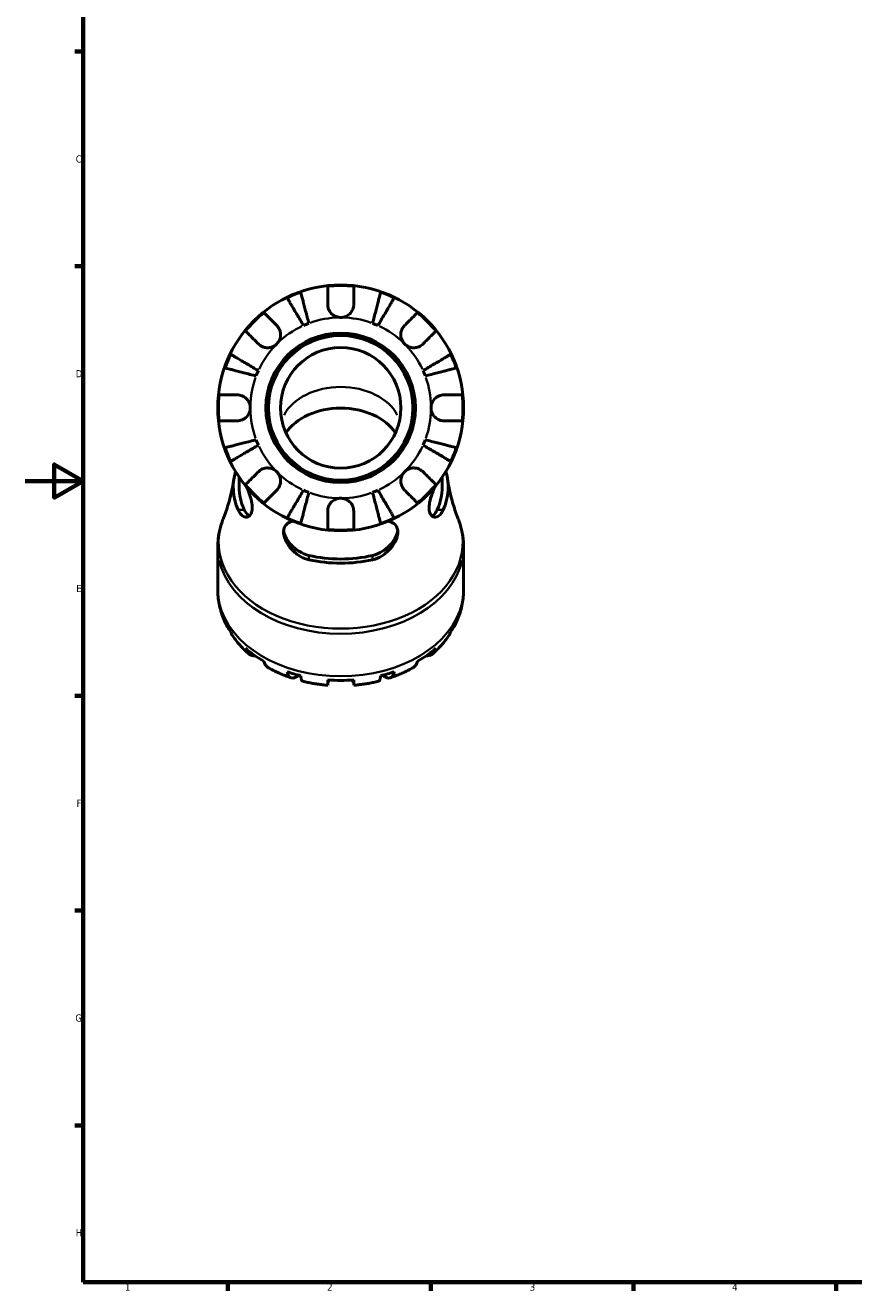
# Model space of a CAD drawing. Header units: millimetres. Extents: x 0 to 922, y 0 to 907.
# Tile 1 of 12: x 0 to 286, y 17 to 455. Entities that reach past the tile are written whole.
import ezdxf

# ---------------------------------------------------------------- set-up
doc = ezdxf.new("R2010")
doc.units = ezdxf.units.MM
for name, color, linetype, lineweight in [('Border (ISO)', 7, 'Continuous', 70), ('Visible (ISO)', 7, 'Continuous', 50), ('Visible Narrow (ISO)', 7, 'Continuous', 35)]:
    doc.layers.add(name, color=color, linetype=linetype, lineweight=lineweight)
doc.styles.add('Note Text (ISO)', font='tahoma.ttf')

# ---------------------------------------------------------------- blocks, each defined once
blk = doc.blocks.new('Borders Default Border')
at = {"layer": 'Border (ISO)'}
for p, q in [((20, 445.5), (17.1, 445.5)), ((20, 371.25), (17.1, 371.25)), ((20, 222.75), (17.1, 222.75)), ((20, 148.5), (17.1, 148.5)), ((20, 74.25), (17.1, 74.25)), ((70.08, 20), (70.08, 17.1)), ((140.17, 20), (140.17, 17.1)), ((210.25, 20), (210.25, 17.1)), ((280.33, 20), (280.33, 17.1))]:
    blk.add_line(p, q, dxfattribs=at)
at = {"layer": 'Border (ISO)', "flags": 128}
for points in [[(20, 20), (20, 574), (821, 574), (821, 20), (20, 20)], [(0, 297), (20, 297), (10, 302.77), (10, 291.23), (20, 297)]]:
    blk.add_lwpolyline(points, dxfattribs=at)
at = {"layer": 'Border (ISO)', "color": 232, "true_color": 0xca0064, "char_height": 2.5, "attachment_point": 7, "style": 'Note Text (ISO)'}
for s, insert in [('C', (17.43, 407.08)), ('D', (17.43, 332.88)), ('E', (17.64, 258.63)), ('F', (17.7, 184.38)), ('G', (17.31, 110.08)), ('H', (17.44, 35.88)), ('1', (34.48, 17.1)), ('2', (104.37, 17.1)), ('3', (174.43, 17.05)), ('4', (244.42, 17.1))]:
    blk.add_mtext(s, dxfattribs=dict(at, insert=insert))

msp = doc.modelspace()

# ---------------------------------------------------------------- linework, layer by layer
at = {"layer": 'Visible (ISO)'}
for p, q in [((73.931, 298.393), (73.931, 294.886)), ((144.181, 298.393), (144.181, 294.886)), ((66.556, 274.264), (66.556, 259.564)), ((151.556, 274.264), (151.556, 259.564))]:
    msp.add_line(p, q, dxfattribs=at)
for radius in [42.5, 25.85, 25, 20.833]:
    msp.add_circle((109.056, 322.32), radius, dxfattribs=at)
for radius, start, end in [(42.273, 83.88919, 96.11081), (42.273, 109.05437, 115.94563), (42.273, 64.05437, 70.94563), (42.273, 128.88919, 141.11081), (42.273, 38.88919, 51.11081), (31.25, 110.66622, 114.33378), (31.25, 65.66622, 69.33378), (42.273, 154.05437, 160.94563), (42.273, 19.05437, 25.94563), (31.25, 155.66622, 159.33378), (31.25, 20.66622, 24.33378), (42.273, 173.88919, 186.11081), (42.273, 353.88919, 6.11081), (31.25, 200.66622, 204.33378), (31.25, 335.66622, 339.33378), (42.273, 199.05437, 205.94563), (42.273, 334.05437, 340.94563), (42.273, 218.88919, 231.11081), (31.25, 245.66622, 249.33378), (31.25, 290.66622, 294.33378), (42.273, 308.88919, 321.11081), (42.273, 244.05437, 250.94563), (42.273, 263.88919, 276.11081), (42.273, 289.05437, 295.94563)]:
    msp.add_arc((109.056, 322.32), radius, start, end, dxfattribs=at)
for centre, major_axis, start_param, end_param in [((109.056, 307.47), (20.833, 0), 0.4307223, 2.7108703), ((109.056, 294.886), (-37.143, 0), 6.0758099, 6.5838515), ((109.056, 294.886), (37.143, 0), 5.9825191, 6.4905607), ((109.056, 294.886), (-35.125, 0), 0, 0.3185262), ((109.056, 294.886), (35.125, 0), 5.9646591, 6.2831853), ((109.056, 294.886), (-35.125, 0), 1.2522701, 1.8893226), ((109.056, 294.886), (-37.143, 0), 1.2701301, 1.8714625), ((109.056, 257.973), (-42.273, 0), 0.3325614, 0.4528367), ((109.056, 257.973), (42.273, 0), 5.8303486, 5.9506239), ((109.056, 257.973), (42.273, 0), 3.8203371, 4.0336446), ((109.056, 257.973), (42.273, 0), 5.3911334, 5.6044409), ((109.056, 257.973), (42.273, 0), 4.2595522, 4.3798276), ((109.056, 257.973), (42.273, 0), 4.6057352, 4.8190427), ((109.056, 257.973), (42.273, 0), 5.0449504, 5.1652257)]:
    msp.add_ellipse(centre, major_axis=major_axis, ratio=0.7071068, start_param=start_param, end_param=end_param, dxfattribs=at)
for points, knots in [([(104.556, 358.07), (104.556, 358.57), (104.556, 359.078), (104.556, 360.194), (104.556, 360.783), (104.556, 361.77), (104.556, 362.259), (104.556, 363.103), (104.556, 363.457), (104.556, 363.982), (104.556, 364.204), (104.556, 364.352)], [5.50227189, 5.50227189, 5.50227189, 5.50227189, 5.66172607, 5.66172607, 5.87111315, 5.87111315, 6.07951382, 6.07951382, 6.28791448, 6.28791448, 6.49007585, 6.49007585, 6.49007585, 6.49007585]), ([(113.556, 364.352), (113.556, 364.204), (113.556, 363.982), (113.556, 363.457), (113.556, 363.103), (113.556, 362.259), (113.556, 361.77), (113.556, 360.783), (113.556, 360.194), (113.556, 359.078), (113.556, 358.57), (113.556, 358.07)], [0.21343841, 0.21343841, 0.21343841, 0.21343841, 0.41559978, 0.41559978, 0.62400044, 0.62400044, 0.8324011, 0.8324011, 1.04178819, 1.04178819, 1.20124236, 1.20124236, 1.20124236, 1.20124236]), ([(96.179, 350.793), (95.825, 351.396), (95.437, 352.053), (94.678, 353.342), (94.307, 353.972), (93.652, 355.083), (93.309, 355.666), (92.668, 356.755), (92.37, 357.26), (91.87, 358.109), (91.622, 358.53), (91.195, 359.256), (91.015, 359.561), (90.749, 360.013), (90.636, 360.204), (90.561, 360.332)], [5.0161165, 5.0161165, 5.0161165, 5.0161165, 5.2257877, 5.2257877, 5.4354588, 5.4354588, 5.6443437, 5.6443437, 5.8532286, 5.8532286, 6.0615671, 6.0615671, 6.2699056, 6.2699056, 6.472482, 6.472482, 6.472482, 6.472482]), ([(95.255, 362.276), (95.292, 362.133), (95.348, 361.918), (95.479, 361.41), (95.568, 361.067), (95.779, 360.251), (95.901, 359.778), (96.148, 358.825), (96.295, 358.257), (96.611, 357.034), (96.78, 356.379), (97.103, 355.13), (97.287, 354.422), (97.661, 352.974), (97.852, 352.235), (98.027, 351.559)], [0.2134337, 0.2134337, 0.2134337, 0.2134337, 0.41601, 0.41601, 0.6243485, 0.6243485, 0.832687, 0.832687, 1.0415719, 1.0415719, 1.2504568, 1.2504568, 1.4601279, 1.4601279, 1.6697991, 1.6697991, 1.6697991, 1.6697991]), ([(120.085, 351.559), (120.26, 352.235), (120.451, 352.974), (120.825, 354.422), (121.008, 355.13), (121.331, 356.379), (121.501, 357.034), (121.817, 358.257), (121.964, 358.825), (122.21, 359.778), (122.333, 360.251), (122.544, 361.067), (122.632, 361.41), (122.764, 361.918), (122.819, 362.133), (122.856, 362.276)], [5.0161165, 5.0161165, 5.0161165, 5.0161165, 5.2257877, 5.2257877, 5.4354588, 5.4354588, 5.6443437, 5.6443437, 5.8532286, 5.8532286, 6.0615671, 6.0615671, 6.2699056, 6.2699056, 6.472482, 6.472482, 6.472482, 6.472482]), ([(127.551, 360.332), (127.476, 360.204), (127.363, 360.013), (127.097, 359.561), (126.917, 359.256), (126.489, 358.53), (126.241, 358.109), (125.742, 357.26), (125.444, 356.755), (124.803, 355.666), (124.459, 355.083), (123.805, 353.972), (123.433, 353.342), (122.675, 352.053), (122.287, 351.396), (121.932, 350.793)], [0.2134337, 0.2134337, 0.2134337, 0.2134337, 0.41601, 0.41601, 0.6243485, 0.6243485, 0.832687, 0.832687, 1.0415719, 1.0415719, 1.2504568, 1.2504568, 1.4601279, 1.4601279, 1.6697991, 1.6697991, 1.6697991, 1.6697991]), ([(82.516, 355.223), (82.621, 355.119), (82.778, 354.962), (83.149, 354.59), (83.4, 354.339), (83.997, 353.743), (84.342, 353.397), (85.04, 352.699), (85.456, 352.283), (86.246, 351.494), (86.605, 351.134), (86.959, 350.781)], [0.21343841, 0.21343841, 0.21343841, 0.21343841, 0.41559978, 0.41559978, 0.62400044, 0.62400044, 0.8324011, 0.8324011, 1.04178819, 1.04178819, 1.20124236, 1.20124236, 1.20124236, 1.20124236]), ([(109.056, 353.57), (108.637, 353.57), (108.221, 353.628), (107.331, 353.882), (106.871, 354.103), (106.082, 354.661), (105.751, 354.982), (105.234, 355.662), (105.039, 356.004), (104.8, 356.588), (104.727, 356.818), (104.624, 357.259), (104.591, 357.47), (104.561, 357.81), (104.556, 357.94), (104.556, 358.07)], [0, 0, 0, 0, 0.1255823, 0.1255823, 0.27758688, 0.27758688, 0.41565829, 0.41565829, 0.53558864, 0.53558864, 0.6106285, 0.6106285, 0.67830711, 0.67830711, 0.7205994, 0.7205994, 0.7205994, 0.7205994]), ([(113.556, 358.07), (113.556, 357.861), (113.541, 357.649), (113.481, 357.227), (113.436, 357.017), (113.299, 356.547), (113.199, 356.29), (112.847, 355.595), (112.547, 355.185), (111.778, 354.443), (111.306, 354.132), (110.24, 353.688), (109.652, 353.57), (109.056, 353.57)], [-0.72877811, -0.72877811, -0.72877811, -0.72877811, -0.65864576, -0.65864576, -0.58948737, -0.58948737, -0.50282865, -0.50282865, -0.34782332, -0.34782332, -0.17870564, -0.17870564, 0, 0, 0, 0]), ([(131.153, 350.781), (131.507, 351.134), (131.866, 351.494), (132.655, 352.283), (133.072, 352.699), (133.769, 353.397), (134.115, 353.743), (134.712, 354.339), (134.963, 354.59), (135.334, 354.962), (135.491, 355.119), (135.595, 355.223)], [5.50227189, 5.50227189, 5.50227189, 5.50227189, 5.66172607, 5.66172607, 5.87111315, 5.87111315, 6.07951382, 6.07951382, 6.28791448, 6.28791448, 6.49007585, 6.49007585, 6.49007585, 6.49007585]), ([(86.959, 350.781), (87.048, 350.691), (87.134, 350.598), (87.402, 350.281), (87.568, 350.041), (87.864, 349.507), (87.99, 349.213), (88.216, 348.466), (88.283, 348.006), (88.269, 346.974), (88.155, 346.413), (87.713, 345.338), (87.38, 344.838), (86.959, 344.417)], [-0.72474413, -0.72474413, -0.72474413, -0.72474413, -0.68292689, -0.68292689, -0.58946764, -0.58946764, -0.49014387, -0.49014387, -0.34933517, -0.34933517, -0.17856496, -0.17856496, 0, 0, 0, 0]), ([(131.153, 344.417), (130.912, 344.658), (130.699, 344.926), (130.325, 345.524), (130.17, 345.855), (129.905, 346.667), (129.831, 347.153), (129.839, 348.104), (129.915, 348.559), (130.154, 349.293), (130.282, 349.578), (130.585, 350.104), (130.756, 350.342), (131.013, 350.636), (131.082, 350.71), (131.153, 350.781)], [0, 0, 0, 0, 0.10230486, 0.10230486, 0.2116531, 0.2116531, 0.35868741, 0.35868741, 0.49861539, 0.49861539, 0.59613895, 0.59613895, 0.69034298, 0.69034298, 0.72355027, 0.72355027, 0.72355027, 0.72355027]), ([(80.595, 344.417), (80.241, 344.771), (79.882, 345.13), (79.092, 345.919), (78.676, 346.335), (77.978, 347.033), (77.633, 347.379), (77.036, 347.976), (76.785, 348.226), (76.414, 348.598), (76.257, 348.755), (76.152, 348.859)], [5.50227189, 5.50227189, 5.50227189, 5.50227189, 5.66172607, 5.66172607, 5.87111315, 5.87111315, 6.07951382, 6.07951382, 6.28791448, 6.28791448, 6.49007585, 6.49007585, 6.49007585, 6.49007585]), ([(141.959, 348.859), (141.855, 348.755), (141.698, 348.598), (141.326, 348.226), (141.076, 347.976), (140.479, 347.379), (140.133, 347.033), (139.436, 346.335), (139.019, 345.919), (138.23, 345.13), (137.871, 344.771), (137.517, 344.417)], [0.21343841, 0.21343841, 0.21343841, 0.21343841, 0.41559978, 0.41559978, 0.62400044, 0.62400044, 0.8324011, 0.8324011, 1.04178819, 1.04178819, 1.20124236, 1.20124236, 1.20124236, 1.20124236]), ([(86.959, 344.417), (86.718, 344.176), (86.45, 343.963), (85.852, 343.589), (85.52, 343.434), (84.709, 343.169), (84.222, 343.094), (83.272, 343.103), (82.816, 343.179), (82.083, 343.418), (81.797, 343.546), (81.272, 343.849), (81.033, 344.02), (80.739, 344.277), (80.666, 344.346), (80.595, 344.417)], [0, 0, 0, 0, 0.10230486, 0.10230486, 0.2116531, 0.2116531, 0.35868741, 0.35868741, 0.49861539, 0.49861539, 0.59613895, 0.59613895, 0.69034298, 0.69034298, 0.72355027, 0.72355027, 0.72355027, 0.72355027]), ([(137.517, 344.417), (137.428, 344.327), (137.334, 344.241), (137.017, 343.974), (136.777, 343.807), (136.243, 343.511), (135.949, 343.386), (135.202, 343.159), (134.742, 343.093), (133.71, 343.107), (133.149, 343.221), (132.074, 343.663), (131.574, 343.996), (131.153, 344.417)], [-0.72474413, -0.72474413, -0.72474413, -0.72474413, -0.68292689, -0.68292689, -0.58946764, -0.58946764, -0.49014387, -0.49014387, -0.34933517, -0.34933517, -0.17856496, -0.17856496, 0, 0, 0, 0]), ([(71.044, 340.815), (71.171, 340.74), (71.363, 340.627), (71.815, 340.361), (72.12, 340.181), (72.846, 339.753), (73.267, 339.505), (74.115, 339.006), (74.621, 338.708), (75.709, 338.066), (76.292, 337.723), (77.403, 337.069), (78.034, 336.697), (79.322, 335.938), (79.98, 335.551), (80.582, 335.196)], [0.2134337, 0.2134337, 0.2134337, 0.2134337, 0.41601, 0.41601, 0.6243485, 0.6243485, 0.832687, 0.832687, 1.0415719, 1.0415719, 1.2504568, 1.2504568, 1.4601279, 1.4601279, 1.6697991, 1.6697991, 1.6697991, 1.6697991]), ([(137.53, 335.196), (138.132, 335.551), (138.79, 335.938), (140.078, 336.697), (140.708, 337.069), (141.819, 337.723), (142.402, 338.066), (143.491, 338.708), (143.997, 339.006), (144.845, 339.505), (145.266, 339.753), (145.992, 340.181), (146.297, 340.361), (146.749, 340.627), (146.941, 340.74), (147.068, 340.815)], [5.0161165, 5.0161165, 5.0161165, 5.0161165, 5.2257877, 5.2257877, 5.4354588, 5.4354588, 5.6443437, 5.6443437, 5.8532286, 5.8532286, 6.0615671, 6.0615671, 6.2699056, 6.2699056, 6.472482, 6.472482, 6.472482, 6.472482]), ([(79.817, 333.348), (79.14, 333.523), (78.401, 333.715), (76.954, 334.089), (76.245, 334.272), (74.997, 334.595), (74.342, 334.764), (73.118, 335.081), (72.55, 335.228), (71.597, 335.474), (71.124, 335.597), (70.308, 335.807), (69.966, 335.896), (69.457, 336.028), (69.242, 336.083), (69.099, 336.12)], [5.0161165, 5.0161165, 5.0161165, 5.0161165, 5.2257877, 5.2257877, 5.4354588, 5.4354588, 5.6443437, 5.6443437, 5.8532286, 5.8532286, 6.0615671, 6.0615671, 6.2699056, 6.2699056, 6.472482, 6.472482, 6.472482, 6.472482]), ([(149.012, 336.12), (148.869, 336.083), (148.654, 336.028), (148.146, 335.896), (147.803, 335.807), (146.987, 335.597), (146.515, 335.474), (145.562, 335.228), (144.993, 335.081), (143.77, 334.764), (143.115, 334.595), (141.867, 334.272), (141.158, 334.089), (139.711, 333.715), (138.972, 333.523), (138.295, 333.348)], [0.2134337, 0.2134337, 0.2134337, 0.2134337, 0.41601, 0.41601, 0.6243485, 0.6243485, 0.832687, 0.832687, 1.0415719, 1.0415719, 1.2504568, 1.2504568, 1.4601279, 1.4601279, 1.6697991, 1.6697991, 1.6697991, 1.6697991]), ([(67.023, 326.82), (67.171, 326.82), (67.393, 326.82), (67.918, 326.82), (68.273, 326.82), (69.117, 326.82), (69.606, 326.82), (70.592, 326.82), (71.181, 326.82), (72.297, 326.82), (72.805, 326.82), (73.306, 326.82)], [0.21343841, 0.21343841, 0.21343841, 0.21343841, 0.41559978, 0.41559978, 0.62400044, 0.62400044, 0.8324011, 0.8324011, 1.04178819, 1.04178819, 1.20124236, 1.20124236, 1.20124236, 1.20124236]), ([(73.306, 326.82), (73.461, 326.82), (73.617, 326.812), (74.037, 326.768), (74.301, 326.717), (74.853, 326.556), (75.137, 326.442), (75.824, 326.078), (76.203, 325.795), (76.927, 325.05), (77.241, 324.574), (77.688, 323.503), (77.806, 322.914), (77.806, 322.32)], [-0.71968867, -0.71968867, -0.71968867, -0.71968867, -0.66913349, -0.66913349, -0.58448293, -0.58448293, -0.49008499, -0.49008499, -0.34765985, -0.34765985, -0.17827673, -0.17827673, 0, 0, 0, 0]), ([(140.306, 322.32), (140.306, 322.721), (140.359, 323.12), (140.582, 323.934), (140.761, 324.341), (141.305, 325.206), (141.704, 325.63), (142.471, 326.185), (142.797, 326.363), (143.396, 326.602), (143.661, 326.68), (144.208, 326.789), (144.487, 326.817), (144.777, 326.82), (144.792, 326.82), (144.806, 326.82)], [-3.12621297, -3.12621297, -3.12621297, -3.12621297, -3.00592131, -3.00592131, -2.87295675, -2.87295675, -2.69789372, -2.69789372, -2.58338701, -2.58338701, -2.49547573, -2.49547573, -2.40310236, -2.40310236, -2.39831682, -2.39831682, -2.39831682, -2.39831682]), ([(144.806, 326.82), (145.306, 326.82), (145.814, 326.82), (146.931, 326.82), (147.519, 326.82), (148.506, 326.82), (148.995, 326.82), (149.839, 326.82), (150.193, 326.82), (150.718, 326.82), (150.941, 326.82), (151.088, 326.82)], [5.50227189, 5.50227189, 5.50227189, 5.50227189, 5.66172607, 5.66172607, 5.87111315, 5.87111315, 6.07951382, 6.07951382, 6.28791448, 6.28791448, 6.49007585, 6.49007585, 6.49007585, 6.49007585]), ([(77.806, 322.32), (77.806, 321.919), (77.752, 321.52), (77.53, 320.706), (77.351, 320.299), (76.807, 319.433), (76.408, 319.01), (75.64, 318.454), (75.315, 318.277), (74.716, 318.037), (74.451, 317.959), (73.904, 317.85), (73.624, 317.822), (73.334, 317.82), (73.32, 317.82), (73.306, 317.82)], [-3.12621297, -3.12621297, -3.12621297, -3.12621297, -3.00592131, -3.00592131, -2.87295675, -2.87295675, -2.69789372, -2.69789372, -2.58338701, -2.58338701, -2.49547573, -2.49547573, -2.40310236, -2.40310236, -2.39831682, -2.39831682, -2.39831682, -2.39831682]), ([(144.806, 317.82), (144.651, 317.82), (144.494, 317.828), (144.074, 317.872), (143.811, 317.923), (143.259, 318.083), (142.975, 318.197), (142.288, 318.561), (141.908, 318.844), (141.184, 319.589), (140.87, 320.065), (140.424, 321.136), (140.306, 321.725), (140.306, 322.32)], [-0.71968867, -0.71968867, -0.71968867, -0.71968867, -0.66913349, -0.66913349, -0.58448293, -0.58448293, -0.49008499, -0.49008499, -0.34765985, -0.34765985, -0.17827673, -0.17827673, 0, 0, 0, 0]), ([(73.306, 317.82), (72.805, 317.82), (72.297, 317.82), (71.181, 317.82), (70.592, 317.82), (69.606, 317.82), (69.117, 317.82), (68.273, 317.82), (67.918, 317.82), (67.393, 317.82), (67.171, 317.82), (67.023, 317.82)], [5.50227189, 5.50227189, 5.50227189, 5.50227189, 5.66172607, 5.66172607, 5.87111315, 5.87111315, 6.07951382, 6.07951382, 6.28791448, 6.28791448, 6.49007585, 6.49007585, 6.49007585, 6.49007585]), ([(151.088, 317.82), (150.941, 317.82), (150.718, 317.82), (150.193, 317.82), (149.839, 317.82), (148.995, 317.82), (148.506, 317.82), (147.519, 317.82), (146.931, 317.82), (145.814, 317.82), (145.306, 317.82), (144.806, 317.82)], [0.21343841, 0.21343841, 0.21343841, 0.21343841, 0.41559978, 0.41559978, 0.62400044, 0.62400044, 0.8324011, 0.8324011, 1.04178819, 1.04178819, 1.20124236, 1.20124236, 1.20124236, 1.20124236]), ([(69.099, 308.519), (69.242, 308.556), (69.457, 308.612), (69.966, 308.743), (70.308, 308.832), (71.124, 309.043), (71.597, 309.165), (72.55, 309.412), (73.118, 309.558), (74.342, 309.875), (74.997, 310.044), (76.245, 310.367), (76.954, 310.55), (78.401, 310.925), (79.14, 311.116), (79.817, 311.291)], [0.2134337, 0.2134337, 0.2134337, 0.2134337, 0.41601, 0.41601, 0.6243485, 0.6243485, 0.832687, 0.832687, 1.0415719, 1.0415719, 1.2504568, 1.2504568, 1.4601279, 1.4601279, 1.6697991, 1.6697991, 1.6697991, 1.6697991]), ([(138.295, 311.291), (138.972, 311.116), (139.711, 310.925), (141.158, 310.55), (141.867, 310.367), (143.115, 310.044), (143.77, 309.875), (144.993, 309.558), (145.562, 309.412), (146.515, 309.165), (146.987, 309.043), (147.803, 308.832), (148.146, 308.743), (148.654, 308.612), (148.869, 308.556), (149.012, 308.519)], [5.0161165, 5.0161165, 5.0161165, 5.0161165, 5.2257877, 5.2257877, 5.4354588, 5.4354588, 5.6443437, 5.6443437, 5.8532286, 5.8532286, 6.0615671, 6.0615671, 6.2699056, 6.2699056, 6.472482, 6.472482, 6.472482, 6.472482]), ([(80.582, 309.443), (79.98, 309.088), (79.322, 308.701), (78.034, 307.942), (77.403, 307.571), (76.292, 306.916), (75.709, 306.573), (74.621, 305.931), (74.115, 305.634), (73.267, 305.134), (72.846, 304.886), (72.12, 304.458), (71.815, 304.279), (71.363, 304.012), (71.171, 303.9), (71.044, 303.825)], [5.0161165, 5.0161165, 5.0161165, 5.0161165, 5.2257877, 5.2257877, 5.4354588, 5.4354588, 5.6443437, 5.6443437, 5.8532286, 5.8532286, 6.0615671, 6.0615671, 6.2699056, 6.2699056, 6.472482, 6.472482, 6.472482, 6.472482]), ([(147.068, 303.825), (146.941, 303.9), (146.749, 304.012), (146.297, 304.279), (145.992, 304.458), (145.266, 304.886), (144.845, 305.134), (143.997, 305.634), (143.491, 305.931), (142.402, 306.573), (141.819, 306.916), (140.708, 307.571), (140.078, 307.942), (138.79, 308.701), (138.132, 309.088), (137.53, 309.443)], [0.2134337, 0.2134337, 0.2134337, 0.2134337, 0.41601, 0.41601, 0.6243485, 0.6243485, 0.832687, 0.832687, 1.0415719, 1.0415719, 1.2504568, 1.2504568, 1.4601279, 1.4601279, 1.6697991, 1.6697991, 1.6697991, 1.6697991]), ([(72.131, 297.724), (71.972, 296.69), (71.791, 295.672), (71.389, 293.676), (71.169, 292.698), (70.693, 290.79), (70.439, 289.86), (69.902, 288.056), (69.619, 287.18), (69.033, 285.49), (68.729, 284.675), (68.419, 283.892)], [0.10828412, 0.10828412, 0.10828412, 0.10828412, 0.14132875, 0.14132875, 0.17437337, 0.17437337, 0.207418, 0.207418, 0.24046263, 0.24046263, 0.27350726, 0.27350726, 0.27350726, 0.27350726]), ([(76.152, 295.78), (76.257, 295.885), (76.414, 296.042), (76.785, 296.413), (77.036, 296.664), (77.633, 297.26), (77.978, 297.606), (78.676, 298.304), (79.092, 298.72), (79.882, 299.509), (80.241, 299.869), (80.595, 300.223)], [0.21343841, 0.21343841, 0.21343841, 0.21343841, 0.41559978, 0.41559978, 0.62400044, 0.62400044, 0.8324011, 0.8324011, 1.04178819, 1.04178819, 1.20124236, 1.20124236, 1.20124236, 1.20124236]), ([(80.595, 300.223), (80.684, 300.312), (80.778, 300.398), (81.095, 300.665), (81.335, 300.832), (81.869, 301.128), (82.162, 301.253), (82.91, 301.48), (83.37, 301.546), (84.402, 301.533), (84.963, 301.419), (86.038, 300.976), (86.538, 300.643), (86.959, 300.223)], [-0.72474413, -0.72474413, -0.72474413, -0.72474413, -0.68292689, -0.68292689, -0.58946764, -0.58946764, -0.49014387, -0.49014387, -0.34933517, -0.34933517, -0.17856496, -0.17856496, 0, 0, 0, 0]), ([(86.959, 300.223), (87.2, 299.981), (87.413, 299.714), (87.786, 299.115), (87.941, 298.784), (88.206, 297.972), (88.281, 297.486), (88.272, 296.535), (88.197, 296.08), (87.958, 295.347), (87.83, 295.061), (87.527, 294.535), (87.355, 294.297), (87.099, 294.003), (87.03, 293.93), (86.959, 293.859)], [0, 0, 0, 0, 0.10230486, 0.10230486, 0.2116531, 0.2116531, 0.35868741, 0.35868741, 0.49861539, 0.49861539, 0.59613895, 0.59613895, 0.69034298, 0.69034298, 0.72355027, 0.72355027, 0.72355027, 0.72355027]), ([(131.153, 293.859), (131.064, 293.948), (130.978, 294.041), (130.71, 294.359), (130.544, 294.598), (130.247, 295.132), (130.122, 295.426), (129.896, 296.174), (129.829, 296.633), (129.843, 297.666), (129.957, 298.226), (130.399, 299.302), (130.732, 299.802), (131.153, 300.223)], [-0.72474413, -0.72474413, -0.72474413, -0.72474413, -0.68292689, -0.68292689, -0.58946764, -0.58946764, -0.49014387, -0.49014387, -0.34933517, -0.34933517, -0.17856496, -0.17856496, 0, 0, 0, 0]), ([(131.153, 300.223), (131.394, 300.464), (131.662, 300.677), (132.26, 301.05), (132.591, 301.205), (133.403, 301.47), (133.889, 301.545), (134.84, 301.536), (135.295, 301.46), (136.029, 301.222), (136.315, 301.093), (136.84, 300.791), (137.078, 300.619), (137.372, 300.362), (137.446, 300.293), (137.517, 300.223)], [0, 0, 0, 0, 0.10230486, 0.10230486, 0.2116531, 0.2116531, 0.35868741, 0.35868741, 0.49861539, 0.49861539, 0.59613895, 0.59613895, 0.69034298, 0.69034298, 0.72355027, 0.72355027, 0.72355027, 0.72355027]), ([(137.517, 300.223), (137.871, 299.869), (138.23, 299.509), (139.019, 298.72), (139.436, 298.304), (140.133, 297.606), (140.479, 297.26), (141.076, 296.664), (141.326, 296.413), (141.698, 296.042), (141.855, 295.885), (141.959, 295.78)], [5.50227189, 5.50227189, 5.50227189, 5.50227189, 5.66172607, 5.66172607, 5.87111315, 5.87111315, 6.07951382, 6.07951382, 6.28791448, 6.28791448, 6.49007585, 6.49007585, 6.49007585, 6.49007585]), ([(149.693, 283.892), (149.382, 284.675), (149.079, 285.49), (148.493, 287.18), (148.21, 288.056), (147.673, 289.86), (147.418, 290.79), (146.943, 292.698), (146.722, 293.676), (146.321, 295.672), (146.14, 296.69), (145.981, 297.724)], [2.8680854, 2.8680854, 2.8680854, 2.8680854, 2.90113003, 2.90113003, 2.93417465, 2.93417465, 2.96721928, 2.96721928, 3.00026391, 3.00026391, 3.03330854, 3.03330854, 3.03330854, 3.03330854]), ([(76.641, 294.832), (77.005, 293.926), (77.356, 292.991), (77.958, 291.12), (78.204, 290.19), (78.485, 288.478), (78.524, 287.716), (78.38, 286.367), (78.192, 285.817), (77.592, 284.912), (77.15, 284.635), (76.143, 284.484), (75.569, 284.658), (74.517, 285.481), (74.039, 286.112), (73.648, 286.955), (73.625, 287.005), (73.602, 287.056), (73.58, 287.107)], [-2.3208954, -2.3208954, -2.3208954, -2.3208954, -2.0238949, -2.0238949, -1.7240223, -1.7240223, -1.438681, -1.438681, -1.1429704, -1.1429704, -0.7846937, -0.7846937, -0.3852804, -0.3852804, 0, 0, 0, 0.0229635, 0.0229635, 0.0229635, 0.0229635]), ([(86.959, 293.859), (86.605, 293.505), (86.246, 293.145), (85.456, 292.356), (85.04, 291.94), (84.342, 291.242), (83.997, 290.896), (83.4, 290.3), (83.149, 290.049), (82.778, 289.678), (82.621, 289.521), (82.516, 289.416)], [5.50227189, 5.50227189, 5.50227189, 5.50227189, 5.66172607, 5.66172607, 5.87111315, 5.87111315, 6.07951382, 6.07951382, 6.28791448, 6.28791448, 6.49007585, 6.49007585, 6.49007585, 6.49007585]), ([(90.561, 284.308), (90.636, 284.435), (90.749, 284.626), (91.015, 285.079), (91.195, 285.384), (91.622, 286.11), (91.87, 286.531), (92.37, 287.379), (92.668, 287.884), (93.309, 288.973), (93.652, 289.556), (94.307, 290.667), (94.678, 291.298), (95.437, 292.586), (95.825, 293.244), (96.179, 293.846)], [0.2134337, 0.2134337, 0.2134337, 0.2134337, 0.41601, 0.41601, 0.6243485, 0.6243485, 0.832687, 0.832687, 1.0415719, 1.0415719, 1.2504568, 1.2504568, 1.4601279, 1.4601279, 1.6697991, 1.6697991, 1.6697991, 1.6697991]), ([(121.932, 293.846), (122.287, 293.244), (122.675, 292.586), (123.433, 291.298), (123.805, 290.667), (124.459, 289.556), (124.803, 288.973), (125.444, 287.884), (125.742, 287.379), (126.241, 286.531), (126.489, 286.11), (126.917, 285.384), (127.097, 285.079), (127.363, 284.626), (127.476, 284.435), (127.551, 284.308)], [5.0161165, 5.0161165, 5.0161165, 5.0161165, 5.2257877, 5.2257877, 5.4354588, 5.4354588, 5.6443437, 5.6443437, 5.8532286, 5.8532286, 6.0615671, 6.0615671, 6.2699056, 6.2699056, 6.472482, 6.472482, 6.472482, 6.472482]), ([(135.595, 289.416), (135.491, 289.521), (135.334, 289.678), (134.963, 290.049), (134.712, 290.3), (134.115, 290.896), (133.769, 291.242), (133.072, 291.94), (132.655, 292.356), (131.866, 293.145), (131.507, 293.505), (131.153, 293.859)], [0.21343841, 0.21343841, 0.21343841, 0.21343841, 0.41559978, 0.41559978, 0.62400044, 0.62400044, 0.8324011, 0.8324011, 1.04178819, 1.04178819, 1.20124236, 1.20124236, 1.20124236, 1.20124236]), ([(144.532, 287.107), (144.509, 287.056), (144.486, 287.005), (144.463, 286.955), (144.257, 286.509), (144.026, 286.123), (143.317, 285.195), (142.797, 284.806), (141.756, 284.473), (141.234, 284.524), (140.425, 285.039), (140.113, 285.425), (139.713, 286.476), (139.614, 287.102), (139.634, 288.577), (139.752, 289.395), (140.202, 291.339), (140.571, 292.464), (141.139, 293.994), (141.303, 294.416), (141.47, 294.832)], [-0.0229757, -0.0229757, -0.0229757, -0.0229757, 0, 0, 0, 0.2034928, 0.2034928, 0.5802394, 0.5802394, 0.9548127, 0.9548127, 1.2618287, 1.2618287, 1.5452654, 1.5452654, 1.8297452, 1.8297452, 2.1842166, 2.1842166, 2.3206927, 2.3206927, 2.3206927, 2.3206927]), ([(98.027, 293.08), (97.852, 292.404), (97.661, 291.665), (97.287, 290.217), (97.103, 289.509), (96.78, 288.26), (96.611, 287.605), (96.295, 286.382), (96.148, 285.814), (95.901, 284.861), (95.779, 284.388), (95.568, 283.572), (95.479, 283.229), (95.348, 282.721), (95.292, 282.506), (95.255, 282.363)], [5.0161165, 5.0161165, 5.0161165, 5.0161165, 5.2257877, 5.2257877, 5.4354588, 5.4354588, 5.6443437, 5.6443437, 5.8532286, 5.8532286, 6.0615671, 6.0615671, 6.2699056, 6.2699056, 6.472482, 6.472482, 6.472482, 6.472482]), ([(104.556, 286.57), (104.556, 286.725), (104.564, 286.881), (104.608, 287.301), (104.659, 287.565), (104.819, 288.116), (104.934, 288.401), (105.297, 289.087), (105.58, 289.467), (106.326, 290.191), (106.802, 290.505), (107.873, 290.952), (108.462, 291.07), (109.056, 291.07)], [-0.71968867, -0.71968867, -0.71968867, -0.71968867, -0.66913349, -0.66913349, -0.58448293, -0.58448293, -0.49008499, -0.49008499, -0.34765985, -0.34765985, -0.17827673, -0.17827673, 0, 0, 0, 0]), ([(109.056, 291.07), (109.457, 291.07), (109.856, 291.016), (110.67, 290.793), (111.077, 290.614), (111.942, 290.071), (112.366, 289.672), (112.921, 288.904), (113.099, 288.579), (113.338, 287.98), (113.416, 287.715), (113.525, 287.168), (113.553, 286.888), (113.556, 286.598), (113.556, 286.584), (113.556, 286.57)], [-3.12621297, -3.12621297, -3.12621297, -3.12621297, -3.00592131, -3.00592131, -2.87295675, -2.87295675, -2.69789372, -2.69789372, -2.58338701, -2.58338701, -2.49547573, -2.49547573, -2.40310236, -2.40310236, -2.39831682, -2.39831682, -2.39831682, -2.39831682]), ([(122.856, 282.363), (122.819, 282.506), (122.764, 282.721), (122.632, 283.229), (122.544, 283.572), (122.333, 284.388), (122.21, 284.861), (121.964, 285.814), (121.817, 286.382), (121.501, 287.605), (121.331, 288.26), (121.008, 289.509), (120.825, 290.217), (120.451, 291.665), (120.26, 292.404), (120.085, 293.08)], [0.2134337, 0.2134337, 0.2134337, 0.2134337, 0.41601, 0.41601, 0.6243485, 0.6243485, 0.832687, 0.832687, 1.0415719, 1.0415719, 1.2504568, 1.2504568, 1.4601279, 1.4601279, 1.6697991, 1.6697991, 1.6697991, 1.6697991]), ([(77.423, 284.877), (77.294, 284.959), (77.165, 285.058), (76.545, 285.614), (76.077, 286.295), (75.698, 287.107)], [3.6622194, 3.6622194, 3.6622194, 3.6622194, 3.75579597, 3.75579597, 4.11873592, 4.11873592, 4.11873592, 4.11873592]), ([(104.556, 280.287), (104.556, 280.435), (104.556, 280.657), (104.556, 281.182), (104.556, 281.537), (104.556, 282.38), (104.556, 282.87), (104.556, 283.856), (104.556, 284.445), (104.556, 285.561), (104.556, 286.069), (104.556, 286.57)], [0.21343841, 0.21343841, 0.21343841, 0.21343841, 0.41559978, 0.41559978, 0.62400044, 0.62400044, 0.8324011, 0.8324011, 1.04178819, 1.04178819, 1.20124236, 1.20124236, 1.20124236, 1.20124236]), ([(113.556, 286.57), (113.556, 286.069), (113.556, 285.561), (113.556, 284.445), (113.556, 283.856), (113.556, 282.87), (113.556, 282.38), (113.556, 281.537), (113.556, 281.182), (113.556, 280.657), (113.556, 280.435), (113.556, 280.287)], [5.50227189, 5.50227189, 5.50227189, 5.50227189, 5.66172607, 5.66172607, 5.87111315, 5.87111315, 6.07951382, 6.07951382, 6.28791448, 6.28791448, 6.49007585, 6.49007585, 6.49007585, 6.49007585]), ([(142.414, 287.107), (142.035, 286.295), (141.567, 285.614), (140.946, 285.058), (140.818, 284.959), (140.689, 284.877)], [-1.39161666, -1.39161666, -1.39161666, -1.39161666, -1.02867671, -1.02867671, -0.93510014, -0.93510014, -0.93510014, -0.93510014]), ([(66.556, 274.264), (66.556, 274.921), (66.581, 275.579), (66.683, 276.89), (66.759, 277.544), (66.961, 278.843), (67.087, 279.489), (67.386, 280.77), (67.561, 281.405), (67.955, 282.66), (68.176, 283.28), (68.419, 283.892)], [0, 0, 0, 0, 0.05470145, 0.05470145, 0.1094029, 0.1094029, 0.16410435, 0.16410435, 0.2188058, 0.2188058, 0.27350726, 0.27350726, 0.27350726, 0.27350726]), ([(98.056, 269.8), (97.953, 269.823), (97.85, 269.847), (96.525, 270.183), (95.352, 270.734), (93.237, 272.177), (92.297, 273.064), (90.786, 274.965), (90.196, 275.975), (89.555, 277.645), (89.391, 278.3), (89.28, 279.449), (89.306, 279.943), (89.523, 280.903), (89.734, 281.344), (90.45, 282.249), (91.031, 282.634), (91.999, 282.995), (92.283, 283.077), (92.583, 283.142)], [-3.2554304, -3.2554304, -3.2554304, -3.2554304, -3.223017, -3.223017, -2.8374234, -2.8374234, -2.4553232, -2.4553232, -2.092646, -2.092646, -1.8542525, -1.8542525, -1.6520309, -1.6520309, -1.4235395, -1.4235395, -1.1001066, -1.1001066, -0.976366, -0.976366, -0.976366, -0.976366]), ([(98.056, 271.298), (96.907, 271.566), (95.705, 272.065), (93.518, 273.425), (92.531, 274.283), (91.034, 275.983), (90.394, 276.933), (89.626, 278.607), (89.416, 279.332), (89.339, 279.988)], [-1.3916167, -1.3916167, -1.3916167, -1.3916167, -1.0286767, -1.0286767, -0.6657368, -0.6657368, -0.3328684, -0.3328684, -0.0743545, -0.0743545, -0.0743545, -0.0743545]), ([(125.528, 283.142), (125.885, 283.065), (126.221, 282.963), (127.213, 282.557), (127.773, 282.153), (128.441, 281.224), (128.631, 280.78), (128.818, 279.812), (128.829, 279.31), (128.686, 278.13), (128.499, 277.453), (127.802, 275.761), (127.187, 274.756), (125.566, 272.799), (124.512, 271.865), (122.325, 270.523), (121.226, 270.061), (120.079, 269.805), (120.068, 269.803), (120.056, 269.8)], [-2.596539, -2.596539, -2.596539, -2.596539, -2.4494365, -2.4494365, -2.1266467, -2.1266467, -1.9033518, -1.9033518, -1.7006703, -1.7006703, -1.4556656, -1.4556656, -1.0926135, -1.0926135, -0.6794508, -0.6794508, -0.3232974, -0.3232974, -0.3195946, -0.3195946, -0.3195946, -0.3195946]), ([(128.773, 279.988), (128.695, 279.332), (128.485, 278.607), (127.717, 276.933), (127.077, 275.983), (125.581, 274.283), (124.593, 273.425), (122.406, 272.065), (121.205, 271.566), (120.056, 271.298)], [2.8014714, 2.8014714, 2.8014714, 2.8014714, 3.0599853, 3.0599853, 3.3928537, 3.3928537, 3.7557936, 3.7557936, 4.1187336, 4.1187336, 4.1187336, 4.1187336]), ([(149.693, 283.892), (149.936, 283.28), (150.156, 282.66), (150.551, 281.405), (150.725, 280.77), (151.025, 279.489), (151.151, 278.843), (151.353, 277.544), (151.429, 276.89), (151.53, 275.579), (151.556, 274.921), (151.556, 274.264)], [2.8680854, 2.8680854, 2.8680854, 2.8680854, 2.92278685, 2.92278685, 2.9774883, 2.9774883, 3.03218975, 3.03218975, 3.0868912, 3.0868912, 3.14159265, 3.14159265, 3.14159265, 3.14159265]), ([(69.42, 247.391), (69.052, 248.142), (68.717, 248.909), (68.113, 250.473), (67.845, 251.269), (67.382, 252.885), (67.187, 253.704), (66.873, 255.36), (66.754, 256.195), (66.596, 257.875), (66.556, 258.72), (66.556, 259.564)], [5.94999703, 5.94999703, 5.94999703, 5.94999703, 6.01663469, 6.01663469, 6.08327234, 6.08327234, 6.14991, 6.14991, 6.21654765, 6.21654765, 6.28318531, 6.28318531, 6.28318531, 6.28318531]), ([(151.556, 259.564), (151.556, 258.72), (151.516, 257.875), (151.357, 256.195), (151.239, 255.36), (150.925, 253.704), (150.73, 252.885), (150.267, 251.269), (149.999, 250.473), (149.395, 248.909), (149.059, 248.142), (148.692, 247.391)], [3.14159265, 3.14159265, 3.14159265, 3.14159265, 3.20823031, 3.20823031, 3.27486796, 3.27486796, 3.34150562, 3.34150562, 3.40814327, 3.40814327, 3.47478093, 3.47478093, 3.47478093, 3.47478093]), ([(70.171, 246.25), (69.996, 246.456), (69.841, 246.667), (69.457, 247.272), (69.242, 247.731), (69.099, 248.214)], [-0.5232087, -0.5232087, -0.5232087, -0.5232087, -0.41600999, -0.41600999, -0.21343366, -0.21343366, -0.21343366, -0.21343366]), ([(149.012, 248.214), (148.869, 247.731), (148.654, 247.272), (148.271, 246.667), (148.116, 246.456), (147.941, 246.25)], [0.21343366, 0.21343366, 0.21343366, 0.21343366, 0.41600999, 0.41600999, 0.5232087, 0.5232087, 0.5232087, 0.5232087]), ([(71.044, 244.895), (71.171, 244.438), (71.363, 244.02), (71.609, 243.634), (71.634, 243.598), (71.659, 243.561)], [0.21343366, 0.21343366, 0.21343366, 0.21343366, 0.41600999, 0.41600999, 0.43747778, 0.43747778, 0.43747778, 0.43747778]), ([(77.206, 237.328), (76.788, 237.698), (76.378, 238.077), (75.577, 238.853), (75.186, 239.251), (74.423, 240.064), (74.052, 240.48), (73.33, 241.33), (72.98, 241.763), (72.302, 242.649), (71.974, 243.101), (71.659, 243.561)], [5.60833085, 5.60833085, 5.60833085, 5.60833085, 5.65300708, 5.65300708, 5.69768332, 5.69768332, 5.74235956, 5.74235956, 5.7870358, 5.7870358, 5.83171204, 5.83171204, 5.83171204, 5.83171204]), ([(146.453, 243.561), (146.137, 243.101), (145.81, 242.649), (145.132, 241.763), (144.782, 241.33), (144.06, 240.48), (143.688, 240.064), (142.926, 239.251), (142.535, 238.853), (141.734, 238.077), (141.324, 237.698), (140.905, 237.328)], [3.59306592, 3.59306592, 3.59306592, 3.59306592, 3.63774216, 3.63774216, 3.6824184, 3.6824184, 3.72709464, 3.72709464, 3.77177088, 3.77177088, 3.81644712, 3.81644712, 3.81644712, 3.81644712]), ([(146.453, 243.561), (146.478, 243.598), (146.503, 243.634), (146.749, 244.02), (146.941, 244.438), (147.068, 244.895)], [6.24843783, 6.24843783, 6.24843783, 6.24843783, 6.26990562, 6.26990562, 6.47248196, 6.47248196, 6.47248196, 6.47248196]), ([(79.526, 236.584), (79.083, 236.567), (78.672, 236.618), (77.978, 236.819), (77.633, 236.987), (77.036, 237.455), (76.785, 237.755), (76.414, 238.386), (76.257, 238.772), (76.152, 239.207)], [5.6639859, 5.6639859, 5.6639859, 5.6639859, 5.87111315, 5.87111315, 6.07951382, 6.07951382, 6.28791448, 6.28791448, 6.49007585, 6.49007585, 6.49007585, 6.49007585]), ([(141.959, 239.207), (141.855, 238.772), (141.698, 238.386), (141.326, 237.755), (141.076, 237.455), (140.479, 236.987), (140.133, 236.819), (139.439, 236.618), (139.028, 236.567), (138.586, 236.584)], [0.21343841, 0.21343841, 0.21343841, 0.21343841, 0.41559978, 0.41559978, 0.62400044, 0.62400044, 0.8324011, 0.8324011, 1.03952836, 1.03952836, 1.03952836, 1.03952836]), ([(82.516, 234.707), (82.621, 234.272), (82.778, 233.886), (83.149, 233.255), (83.4, 232.955), (83.811, 232.633), (83.93, 232.554), (84.054, 232.485)], [0.21343841, 0.21343841, 0.21343841, 0.21343841, 0.41559978, 0.41559978, 0.62400044, 0.62400044, 0.702603, 0.702603, 0.702603, 0.702603]), ([(91.919, 228.989), (91.37, 229.175), (90.826, 229.371), (89.746, 229.781), (89.211, 229.995), (88.15, 230.442), (87.625, 230.675), (86.585, 231.16), (86.07, 231.411), (85.053, 231.934), (84.55, 232.204), (84.053, 232.484)], [5.15986044, 5.15986044, 5.15986044, 5.15986044, 5.20496137, 5.20496137, 5.2500623, 5.2500623, 5.29516324, 5.29516324, 5.34026417, 5.34026417, 5.3853651, 5.3853651, 5.3853651, 5.3853651]), ([(134.058, 232.484), (133.562, 232.204), (133.059, 231.934), (132.041, 231.411), (131.527, 231.16), (130.487, 230.675), (129.961, 230.442), (128.901, 229.995), (128.365, 229.781), (127.286, 229.371), (126.741, 229.175), (126.193, 228.989)], [4.03941286, 4.03941286, 4.03941286, 4.03941286, 4.08451379, 4.08451379, 4.12961472, 4.12961472, 4.17471566, 4.17471566, 4.21981659, 4.21981659, 4.26491752, 4.26491752, 4.26491752, 4.26491752]), ([(134.058, 232.485), (134.182, 232.554), (134.301, 232.633), (134.712, 232.955), (134.963, 233.255), (135.334, 233.886), (135.491, 234.272), (135.595, 234.707)], [6.00091125, 6.00091125, 6.00091125, 6.00091125, 6.07951382, 6.07951382, 6.28791448, 6.28791448, 6.49007585, 6.49007585, 6.49007585, 6.49007585]), ([(94.598, 229.885), (94.381, 229.711), (94.172, 229.562), (93.652, 229.238), (93.309, 229.075), (92.668, 228.901), (92.37, 228.889), (91.87, 228.984), (91.622, 229.099), (91.195, 229.476), (91.015, 229.737), (90.749, 230.312), (90.636, 230.674), (90.561, 231.094)], [5.3117035, 5.3117035, 5.3117035, 5.3117035, 5.4354588, 5.4354588, 5.6443437, 5.6443437, 5.8532286, 5.8532286, 6.0615671, 6.0615671, 6.2699056, 6.2699056, 6.472482, 6.472482, 6.472482, 6.472482]), ([(95.255, 229.719), (95.292, 229.31), (95.348, 228.964), (95.479, 228.429), (95.568, 228.195), (95.763, 227.906), (95.865, 227.829), (95.969, 227.802)], [0.21343366, 0.21343366, 0.21343366, 0.21343366, 0.41600999, 0.41600999, 0.62434849, 0.62434849, 0.80118512, 0.80118512, 0.80118512, 0.80118512]), ([(104.556, 226.4), (103.975, 226.447), (103.395, 226.504), (102.238, 226.636), (101.661, 226.711), (100.51, 226.879), (99.937, 226.973), (98.794, 227.178), (98.225, 227.29), (97.093, 227.532), (96.529, 227.663), (95.969, 227.802)], [4.8273465, 4.8273465, 4.8273465, 4.8273465, 4.8720146, 4.8720146, 4.91668271, 4.91668271, 4.96135081, 4.96135081, 5.00601892, 5.00601892, 5.05068703, 5.05068703, 5.05068703, 5.05068703]), ([(104.556, 226.4), (104.556, 226.4), (104.556, 226.467), (104.556, 226.759), (104.556, 226.985), (104.556, 227.507), (104.556, 227.847), (104.556, 228.251)], [5.87314544, 5.87314544, 5.87314544, 5.87314544, 6.07951382, 6.07951382, 6.28791448, 6.28791448, 6.49007585, 6.49007585, 6.49007585, 6.49007585]), ([(105.255, 228.203), (105.223, 228.175), (105.192, 228.147), (105.005, 227.973), (104.88, 227.83), (104.713, 227.588), (104.659, 227.49), (104.583, 227.298), (104.562, 227.206), (104.556, 227.108), (104.556, 227.096), (104.556, 227.084)], [-0.99271787, -0.99271787, -0.99271787, -0.99271787, -0.97612572, -0.97612572, -0.89015043, -0.89015043, -0.82644421, -0.82644421, -0.76048456, -0.76048456, -0.75102724, -0.75102724, -0.75102724, -0.75102724]), ([(113.556, 227.084), (113.556, 227.158), (113.543, 227.237), (113.488, 227.41), (113.445, 227.505), (113.312, 227.723), (113.215, 227.849), (113.022, 228.052), (112.943, 228.128), (112.856, 228.203)], [-2.05472631, -2.05472631, -2.05472631, -2.05472631, -1.99647474, -1.99647474, -1.93427086, -1.93427086, -1.85807491, -1.85807491, -1.81332247, -1.81332247, -1.81332247, -1.81332247]), ([(113.556, 228.251), (113.556, 227.847), (113.556, 227.507), (113.556, 226.985), (113.556, 226.759), (113.556, 226.467), (113.556, 226.4), (113.556, 226.4)], [0.21343841, 0.21343841, 0.21343841, 0.21343841, 0.41559978, 0.41559978, 0.62400044, 0.62400044, 0.83036882, 0.83036882, 0.83036882, 0.83036882]), ([(122.143, 227.802), (121.583, 227.663), (121.019, 227.532), (119.886, 227.29), (119.317, 227.178), (118.175, 226.973), (117.602, 226.879), (116.451, 226.711), (115.874, 226.636), (114.717, 226.504), (114.137, 226.447), (113.556, 226.4)], [4.37409093, 4.37409093, 4.37409093, 4.37409093, 4.41875904, 4.41875904, 4.46342715, 4.46342715, 4.50809525, 4.50809525, 4.55276336, 4.55276336, 4.59743146, 4.59743146, 4.59743146, 4.59743146]), ([(122.143, 227.802), (122.247, 227.829), (122.349, 227.906), (122.544, 228.195), (122.632, 228.429), (122.764, 228.964), (122.819, 229.31), (122.856, 229.719)], [5.8847305, 5.8847305, 5.8847305, 5.8847305, 6.06156713, 6.06156713, 6.26990562, 6.26990562, 6.47248196, 6.47248196, 6.47248196, 6.47248196]), ([(127.551, 231.094), (127.476, 230.674), (127.363, 230.312), (127.097, 229.737), (126.917, 229.476), (126.489, 229.099), (126.241, 228.984), (125.742, 228.889), (125.444, 228.901), (124.803, 229.075), (124.459, 229.238), (123.939, 229.562), (123.73, 229.711), (123.514, 229.885)], [0.2134337, 0.2134337, 0.2134337, 0.2134337, 0.41601, 0.41601, 0.6243485, 0.6243485, 0.832687, 0.832687, 1.0415719, 1.0415719, 1.2504568, 1.2504568, 1.3742121, 1.3742121, 1.3742121, 1.3742121])]:
    msp.add_open_spline(points, degree=3, knots=knots, dxfattribs=at)
at = {"layer": 'Visible Narrow (ISO)'}
for p, q in [((75.592, 287.107), (73.685, 287.107)), ((144.426, 287.107), (142.52, 287.107)), ((98.056, 269.875), (98.056, 271.223)), ((120.056, 271.223), (120.056, 269.875))]:
    msp.add_line(p, q, dxfattribs=at)
for start, end in [(115.36709, 133.96669), (91.03331, 109.63291), (70.36709, 88.96669), (46.03331, 64.63291), (136.03331, 154.63291), (25.36709, 43.96669), (160.36709, 178.96669), (1.03331, 19.63291), (181.03331, 199.63291), (340.36709, 358.96669), (205.36709, 223.96669), (316.03331, 334.63291), (226.03331, 244.63291), (295.36709, 313.96669), (250.36709, 268.96669), (271.03331, 289.63291)]:
    msp.add_arc((109.056, 322.32), 31.25, start, end, dxfattribs=at)
for centre, major_axis, start_param, end_param in [((109.056, 314.81), (-20.833, 0), 3.4901618, 5.9346162), ((109.056, 275.831), (42.206, 0), 3.0525158, 6.3722622), ((109.056, 274.264), (-42.5, 0), 0.1570796, 2.984513), ((109.056, 259.564), (42.5, 0), 3.2986723, 6.1261057)]:
    msp.add_ellipse(centre, major_axis=major_axis, ratio=0.7071068, start_param=start_param, end_param=end_param, dxfattribs=at)

# ---------------------------------------------------------------- block references
msp.add_blockref('Borders Default Border', (0, 0))

doc.saveas('drawing.dxf')
